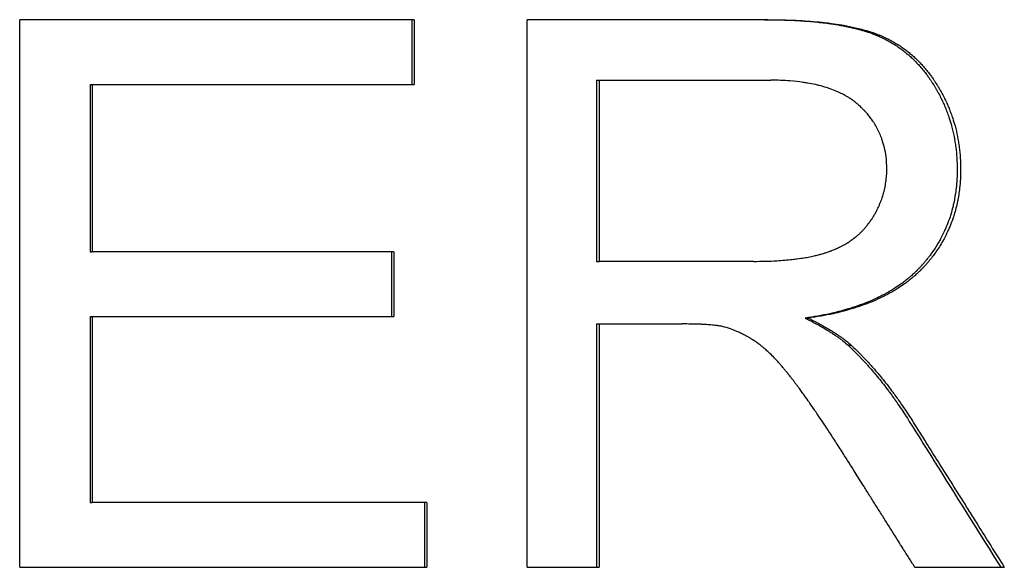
# Paper-space layout 'Layout1' of a CAD drawing. Extents: x -10 to 10, y -0.3 to 14.9.
# Tile 11 of 12: x 0.362 to 0.794, y 4.543 to 4.783. Entities that reach past the tile are written whole.
import ezdxf

# ---------------------------------------------------------------- set-up
doc = ezdxf.new("R2010")
doc.units = 0
doc.header["$MEASUREMENT"] = 0
doc.layers.get('0').update_dxf_attribs({"linetype": 'CONTINUOUS'})

psp = doc.layouts.get("Layout1")

# ---------------------------------------------------------------- linework, layer by layer
for p, q in [((0.53472, 4.7832), (0.36162, 4.7832)), ((0.36162, 4.5432), (0.36162, 4.7832)), ((0.53472, 4.7832), (0.53472, 4.75484)), ((0.68982, 4.7832), (0.58418, 4.7832)), ((0.58418, 4.5432), (0.58418, 4.7832)), ((0.61459, 4.75667), (0.61459, 4.67728)), ((0.61459, 4.75667), (0.61579, 4.75667)), ((0.61579, 4.75667), (0.61579, 4.67728)), ((0.61579, 4.75667), (0.69108, 4.75667)), ((0.39259, 4.75484), (0.39336, 4.75484)), ((0.39336, 4.75484), (0.39336, 4.68149)), ((0.39336, 4.75484), (0.53472, 4.75484)), ((0.39259, 4.68149), (0.39336, 4.68149)), ((0.52581, 4.68149), (0.39336, 4.68149)), ((0.52581, 4.68149), (0.52581, 4.65313)), ((0.61459, 4.67728), (0.61579, 4.67728)), ((0.68347, 4.67728), (0.61579, 4.67728)), ((0.39259, 4.65313), (0.39336, 4.65313)), ((0.39336, 4.65313), (0.39336, 4.57155)), ((0.39336, 4.65313), (0.52581, 4.65313)), ((0.70619, 4.6524), (0.70757, 4.6524)), ((0.61459, 4.64984), (0.61579, 4.64984)), ((0.61579, 4.64984), (0.61579, 4.5432)), ((0.61579, 4.64984), (0.65228, 4.64984)), ((0.72499, 4.64051), (0.72641, 4.64051)), ((0.39259, 4.57155), (0.39336, 4.57155)), ((0.54018, 4.57155), (0.39336, 4.57155)), ((0.54018, 4.57155), (0.54018, 4.5432)), ((0.36162, 4.5432), (0.54018, 4.5432)), ((0.58418, 4.5432), (0.61579, 4.5432)), ((0.75429, 4.5432), (0.79352, 4.5432))]:
    psp.add_line(p, q)
for points, knots in [([(0.53368, 4.7832), (0.53368, 4.78123), (0.53368, 4.77926), (0.53368, 4.77729), (0.53368, 4.7765), (0.53368, 4.77571), (0.53368, 4.77493), (0.53368, 4.77453), (0.53368, 4.77414), (0.53368, 4.77374), (0.53368, 4.77296), (0.53368, 4.77217), (0.53368, 4.77138), (0.53368, 4.77099), (0.53368, 4.77059), (0.53368, 4.7702), (0.53368, 4.76941), (0.53368, 4.76863), (0.53368, 4.76784), (0.53368, 4.76744), (0.53368, 4.76705), (0.53368, 4.76666), (0.53368, 4.76587), (0.53368, 4.76508), (0.53368, 4.76429), (0.53368, 4.76114), (0.53368, 4.75799), (0.53368, 4.75484)], [0, 0, 0, 0, 0.01500381, 0.01500381, 0.01500381, 0.02100534, 0.02100534, 0.02100534, 0.0240061, 0.0240061, 0.0240061, 0.03000762, 0.03000762, 0.03000762, 0.03300838, 0.03300838, 0.03300838, 0.03900991, 0.03900991, 0.03900991, 0.04201067, 0.04201067, 0.04201067, 0.0480122, 0.0480122, 0.0480122, 0.07201829, 0.07201829, 0.07201829, 0.07201829]), ([(0.68847, 4.7832), (0.69111, 4.7832), (0.69366, 4.78316), (0.69614, 4.78309), (0.69863, 4.78303), (0.70103, 4.78293), (0.70335, 4.78279), (0.70451, 4.78272), (0.70565, 4.78265), (0.70677, 4.78256), (0.70902, 4.78239), (0.71118, 4.78219), (0.71327, 4.78195), (0.71431, 4.78183), (0.71533, 4.78171), (0.71634, 4.78157), (0.71784, 4.78137), (0.7193, 4.78115), (0.72072, 4.78091), (0.72119, 4.78083), (0.72166, 4.78074), (0.72212, 4.78066), (0.72305, 4.78049), (0.72395, 4.78031), (0.72484, 4.78013), (0.72528, 4.78003), (0.72572, 4.77994), (0.72615, 4.77984), (0.72702, 4.77965), (0.72786, 4.77944), (0.72869, 4.77923), (0.7291, 4.77913), (0.72951, 4.77902), (0.72992, 4.77891), (0.73052, 4.77874), (0.73112, 4.77857), (0.7317, 4.7784), (0.73189, 4.77834), (0.73209, 4.77828), (0.73228, 4.77822), (0.73266, 4.77811), (0.73304, 4.77799), (0.73341, 4.77786), (0.7336, 4.7778), (0.73379, 4.77774), (0.73397, 4.77768), (0.73425, 4.77758), (0.73452, 4.77749), (0.73479, 4.77739), (0.73506, 4.7773), (0.73533, 4.7772), (0.7356, 4.7771), (0.73569, 4.77707), (0.73577, 4.77704), (0.73586, 4.777), (0.73604, 4.77694), (0.73621, 4.77687), (0.73639, 4.7768), (0.73647, 4.77677), (0.73656, 4.77674), (0.73665, 4.7767), (0.73682, 4.77663), (0.73699, 4.77657), (0.73716, 4.7765), (0.73725, 4.77646), (0.73733, 4.77643), (0.73742, 4.77639), (0.73759, 4.77632), (0.73776, 4.77625), (0.73793, 4.77618), (0.73801, 4.77614), (0.7381, 4.77611), (0.73818, 4.77607), (0.73835, 4.776), (0.73852, 4.77593), (0.73869, 4.77585), (0.73877, 4.77581), (0.73885, 4.77578), (0.73894, 4.77574), (0.73919, 4.77563), (0.73944, 4.77551), (0.73969, 4.7754), (0.73985, 4.77532), (0.74002, 4.77524), (0.74018, 4.77516), (0.74068, 4.77493), (0.74116, 4.77468), (0.74165, 4.77443), (0.74197, 4.77426), (0.74229, 4.77409), (0.74261, 4.77392), (0.74325, 4.77357), (0.74387, 4.77321), (0.74449, 4.77284), (0.7448, 4.77265), (0.74511, 4.77246), (0.74541, 4.77227), (0.74602, 4.77188), (0.74663, 4.77148), (0.74722, 4.77107), (0.74752, 4.77086), (0.74781, 4.77065), (0.7481, 4.77044), (0.74869, 4.77002), (0.74926, 4.76958), (0.74983, 4.76913), (0.75011, 4.7689), (0.75039, 4.76868), (0.75067, 4.76844), (0.75123, 4.76798), (0.75178, 4.7675), (0.75232, 4.76701), (0.75259, 4.76677), (0.75286, 4.76652), (0.75312, 4.76627), (0.75366, 4.76577), (0.75418, 4.76525), (0.75469, 4.76473), (0.75495, 4.76446), (0.75521, 4.7642), (0.75546, 4.76392), (0.75596, 4.76338), (0.75646, 4.76283), (0.75695, 4.76226), (0.75719, 4.76198), (0.75744, 4.76169), (0.75768, 4.7614), (0.75815, 4.76083), (0.75863, 4.76023), (0.75909, 4.75963), (0.75932, 4.75933), (0.75955, 4.75902), (0.75977, 4.75871), (0.76011, 4.75825), (0.76045, 4.75778), (0.76078, 4.7573), (0.76089, 4.75714), (0.761, 4.75698), (0.76111, 4.75682), (0.76133, 4.7565), (0.76154, 4.75617), (0.76176, 4.75584), (0.76186, 4.75568), (0.76197, 4.75552), (0.76208, 4.75535), (0.76223, 4.7551), (0.76239, 4.75485), (0.76255, 4.7546), (0.7626, 4.75451), (0.76265, 4.75443), (0.7627, 4.75435), (0.76281, 4.75418), (0.76291, 4.75401), (0.76301, 4.75384), (0.76306, 4.75375), (0.76311, 4.75367), (0.76317, 4.75358), (0.76327, 4.75341), (0.76337, 4.75324), (0.76347, 4.75307), (0.76352, 4.75298), (0.76357, 4.7529), (0.76362, 4.75281), (0.76372, 4.75264), (0.76382, 4.75247), (0.76391, 4.75229), (0.76396, 4.75221), (0.76401, 4.75212), (0.76406, 4.75204), (0.7642, 4.75178), (0.76435, 4.75152), (0.76449, 4.75126), (0.76458, 4.75108), (0.76468, 4.75091), (0.76477, 4.75074), (0.76496, 4.75039), (0.76514, 4.75004), (0.76532, 4.74969), (0.76541, 4.74952), (0.7655, 4.74934), (0.76558, 4.74916), (0.76585, 4.74864), (0.76611, 4.74811), (0.76636, 4.74758), (0.76652, 4.74722), (0.76669, 4.74687), (0.76685, 4.74651), (0.76717, 4.7458), (0.76747, 4.74508), (0.76777, 4.74436), (0.76792, 4.744), (0.76806, 4.74364), (0.7682, 4.74327), (0.76848, 4.74255), (0.76875, 4.74182), (0.76901, 4.74108), (0.76914, 4.74071), (0.76926, 4.74035), (0.76938, 4.73998), (0.76975, 4.73887), (0.77008, 4.73775), (0.77039, 4.73662), (0.7706, 4.73587), (0.77079, 4.73511), (0.77097, 4.73435), (0.77133, 4.73282), (0.77163, 4.73128), (0.77189, 4.72973), (0.77202, 4.72895), (0.77213, 4.72816), (0.77223, 4.72737), (0.77244, 4.7258), (0.77259, 4.72421), (0.7727, 4.72259), (0.7728, 4.72098), (0.77285, 4.71935), (0.77285, 4.71771)], [0, 0, 0, 0, 0.125, 0.125, 0.125, 0.25, 0.25, 0.25, 0.3125, 0.3125, 0.3125, 0.4375, 0.4375, 0.4375, 0.5, 0.5, 0.5, 0.59375, 0.59375, 0.59375, 0.625, 0.625, 0.625, 0.6875, 0.6875, 0.6875, 0.71875, 0.71875, 0.71875, 0.78125, 0.78125, 0.78125, 0.8125, 0.8125, 0.8125, 0.859375, 0.859375, 0.859375, 0.875, 0.875, 0.875, 0.90625, 0.90625, 0.90625, 0.921875, 0.921875, 0.921875, 0.945312, 0.945312, 0.945312, 0.96875, 0.96875, 0.96875, 0.976562, 0.976562, 0.976562, 0.992188, 0.992188, 0.992188, 1, 1, 1, 1.015625, 1.015625, 1.015625, 1.023438, 1.023438, 1.023438, 1.039062, 1.039062, 1.039062, 1.046875, 1.046875, 1.046875, 1.0625, 1.0625, 1.0625, 1.070312, 1.070312, 1.070312, 1.09375, 1.09375, 1.09375, 1.109375, 1.109375, 1.109375, 1.15625, 1.15625, 1.15625, 1.1875, 1.1875, 1.1875, 1.25, 1.25, 1.25, 1.28125, 1.28125, 1.28125, 1.34375, 1.34375, 1.34375, 1.375, 1.375, 1.375, 1.4375, 1.4375, 1.4375, 1.46875, 1.46875, 1.46875, 1.53125, 1.53125, 1.53125, 1.5625, 1.5625, 1.5625, 1.625, 1.625, 1.625, 1.65625, 1.65625, 1.65625, 1.71875, 1.71875, 1.71875, 1.75, 1.75, 1.75, 1.8125, 1.8125, 1.8125, 1.84375, 1.84375, 1.84375, 1.890625, 1.890625, 1.890625, 1.90625, 1.90625, 1.90625, 1.9375, 1.9375, 1.9375, 1.953125, 1.953125, 1.953125, 1.976562, 1.976562, 1.976562, 1.984375, 1.984375, 1.984375, 2, 2, 2, 2.007812, 2.007812, 2.007812, 2.023438, 2.023438, 2.023438, 2.03125, 2.03125, 2.03125, 2.046875, 2.046875, 2.046875, 2.054688, 2.054688, 2.054688, 2.078125, 2.078125, 2.078125, 2.09375, 2.09375, 2.09375, 2.125, 2.125, 2.125, 2.140625, 2.140625, 2.140625, 2.1875, 2.1875, 2.1875, 2.21875, 2.21875, 2.21875, 2.28125, 2.28125, 2.28125, 2.3125, 2.3125, 2.3125, 2.375, 2.375, 2.375, 2.40625, 2.40625, 2.40625, 2.5, 2.5, 2.5, 2.5625, 2.5625, 2.5625, 2.6875, 2.6875, 2.6875, 2.75, 2.75, 2.75, 2.875, 2.875, 2.875, 3, 3, 3, 3]), ([(0.68982, 4.7832), (0.69246, 4.7832), (0.69502, 4.78316), (0.69751, 4.78309), (0.69999, 4.78303), (0.7024, 4.78293), (0.70473, 4.78279), (0.70822, 4.78259), (0.71153, 4.78231), (0.71466, 4.78195), (0.71571, 4.78183), (0.71674, 4.78171), (0.71774, 4.78157), (0.71925, 4.78137), (0.72071, 4.78115), (0.72213, 4.78091), (0.72261, 4.78083), (0.72307, 4.78074), (0.72354, 4.78066), (0.72446, 4.78049), (0.72537, 4.78031), (0.72626, 4.78013), (0.7267, 4.78003), (0.72714, 4.77994), (0.72757, 4.77984), (0.72844, 4.77965), (0.72929, 4.77944), (0.73012, 4.77923), (0.73115, 4.77897), (0.73216, 4.77869), (0.73313, 4.7784), (0.73371, 4.77823), (0.73429, 4.77805), (0.73485, 4.77786), (0.73504, 4.7778), (0.73522, 4.77774), (0.73541, 4.77768), (0.73596, 4.77749), (0.73651, 4.7773), (0.73704, 4.7771), (0.73713, 4.77707), (0.73722, 4.77704), (0.7373, 4.777), (0.73774, 4.77684), (0.73818, 4.77667), (0.7386, 4.7765), (0.73869, 4.77646), (0.73878, 4.77643), (0.73886, 4.77639), (0.73912, 4.77629), (0.73937, 4.77618), (0.73963, 4.77607), (0.7398, 4.776), (0.73996, 4.77593), (0.74013, 4.77585), (0.74022, 4.77581), (0.7403, 4.77578), (0.74038, 4.77574), (0.74064, 4.77563), (0.74089, 4.77551), (0.74113, 4.7754), (0.7413, 4.77532), (0.74147, 4.77524), (0.74163, 4.77516), (0.74213, 4.77493), (0.74262, 4.77468), (0.7431, 4.77443), (0.74342, 4.77426), (0.74374, 4.77409), (0.74406, 4.77392), (0.7447, 4.77357), (0.74533, 4.77321), (0.74595, 4.77284), (0.74626, 4.77265), (0.74657, 4.77246), (0.74687, 4.77227), (0.74749, 4.77188), (0.74809, 4.77148), (0.74868, 4.77107), (0.74898, 4.77086), (0.74927, 4.77065), (0.74957, 4.77044), (0.75015, 4.77002), (0.75073, 4.76958), (0.7513, 4.76913), (0.75158, 4.7689), (0.75186, 4.76868), (0.75214, 4.76844), (0.7527, 4.76798), (0.75325, 4.7675), (0.75379, 4.76701), (0.75406, 4.76677), (0.75433, 4.76652), (0.7546, 4.76627), (0.75513, 4.76577), (0.75566, 4.76525), (0.75617, 4.76473), (0.75643, 4.76446), (0.75668, 4.7642), (0.75694, 4.76392), (0.75744, 4.76338), (0.75794, 4.76283), (0.75843, 4.76226), (0.75868, 4.76198), (0.75892, 4.76169), (0.75916, 4.7614), (0.75964, 4.76083), (0.76011, 4.76023), (0.76057, 4.75963), (0.76081, 4.75933), (0.76103, 4.75902), (0.76126, 4.75871), (0.7616, 4.75825), (0.76194, 4.75778), (0.76227, 4.7573), (0.76238, 4.75714), (0.76249, 4.75698), (0.7626, 4.75682), (0.76282, 4.7565), (0.76303, 4.75617), (0.76325, 4.75584), (0.76335, 4.75568), (0.76346, 4.75552), (0.76357, 4.75535), (0.76373, 4.7551), (0.76388, 4.75485), (0.76404, 4.7546), (0.76409, 4.75451), (0.76414, 4.75443), (0.7642, 4.75435), (0.7643, 4.75418), (0.7644, 4.75401), (0.76451, 4.75384), (0.76456, 4.75375), (0.76461, 4.75367), (0.76466, 4.75358), (0.76476, 4.75341), (0.76486, 4.75324), (0.76496, 4.75307), (0.76501, 4.75298), (0.76506, 4.7529), (0.76511, 4.75281), (0.76521, 4.75264), (0.76531, 4.75247), (0.76541, 4.75229), (0.76546, 4.75221), (0.76551, 4.75212), (0.76555, 4.75204), (0.7657, 4.75178), (0.76584, 4.75152), (0.76599, 4.75126), (0.76608, 4.75108), (0.76617, 4.75091), (0.76627, 4.75074), (0.76645, 4.75039), (0.76664, 4.75004), (0.76682, 4.74969), (0.76691, 4.74952), (0.767, 4.74934), (0.76708, 4.74916), (0.76735, 4.74864), (0.76761, 4.74811), (0.76786, 4.74758), (0.76802, 4.74722), (0.76819, 4.74687), (0.76835, 4.74651), (0.76867, 4.7458), (0.76898, 4.74508), (0.76927, 4.74436), (0.76942, 4.744), (0.76956, 4.74364), (0.7697, 4.74327), (0.76999, 4.74255), (0.77026, 4.74182), (0.77051, 4.74108), (0.77064, 4.74071), (0.77077, 4.74035), (0.77089, 4.73998), (0.77125, 4.73887), (0.77159, 4.73775), (0.7719, 4.73662), (0.7721, 4.73587), (0.7723, 4.73511), (0.77248, 4.73435), (0.77284, 4.73282), (0.77314, 4.73128), (0.7734, 4.72973), (0.77353, 4.72895), (0.77364, 4.72816), (0.77375, 4.72737), (0.77395, 4.7258), (0.77411, 4.72421), (0.77421, 4.72259), (0.77431, 4.72098), (0.77436, 4.71935), (0.77436, 4.71771)], [0, 0, 0, 0, 0.125, 0.125, 0.125, 0.25, 0.25, 0.25, 0.4375, 0.4375, 0.4375, 0.5, 0.5, 0.5, 0.59375, 0.59375, 0.59375, 0.625, 0.625, 0.625, 0.6875, 0.6875, 0.6875, 0.71875, 0.71875, 0.71875, 0.78125, 0.78125, 0.78125, 0.859375, 0.859375, 0.859375, 0.90625, 0.90625, 0.90625, 0.921875, 0.921875, 0.921875, 0.96875, 0.96875, 0.96875, 0.976562, 0.976562, 0.976562, 1.015625, 1.015625, 1.015625, 1.023438, 1.023438, 1.023438, 1.046875, 1.046875, 1.046875, 1.0625, 1.0625, 1.0625, 1.070312, 1.070312, 1.070312, 1.09375, 1.09375, 1.09375, 1.109375, 1.109375, 1.109375, 1.15625, 1.15625, 1.15625, 1.1875, 1.1875, 1.1875, 1.25, 1.25, 1.25, 1.28125, 1.28125, 1.28125, 1.34375, 1.34375, 1.34375, 1.375, 1.375, 1.375, 1.4375, 1.4375, 1.4375, 1.46875, 1.46875, 1.46875, 1.53125, 1.53125, 1.53125, 1.5625, 1.5625, 1.5625, 1.625, 1.625, 1.625, 1.65625, 1.65625, 1.65625, 1.71875, 1.71875, 1.71875, 1.75, 1.75, 1.75, 1.8125, 1.8125, 1.8125, 1.84375, 1.84375, 1.84375, 1.890625, 1.890625, 1.890625, 1.90625, 1.90625, 1.90625, 1.9375, 1.9375, 1.9375, 1.953125, 1.953125, 1.953125, 1.976562, 1.976562, 1.976562, 1.984375, 1.984375, 1.984375, 2, 2, 2, 2.007812, 2.007812, 2.007812, 2.023438, 2.023438, 2.023438, 2.03125, 2.03125, 2.03125, 2.046875, 2.046875, 2.046875, 2.054688, 2.054688, 2.054688, 2.078125, 2.078125, 2.078125, 2.09375, 2.09375, 2.09375, 2.125, 2.125, 2.125, 2.140625, 2.140625, 2.140625, 2.1875, 2.1875, 2.1875, 2.21875, 2.21875, 2.21875, 2.28125, 2.28125, 2.28125, 2.3125, 2.3125, 2.3125, 2.375, 2.375, 2.375, 2.40625, 2.40625, 2.40625, 2.5, 2.5, 2.5, 2.5625, 2.5625, 2.5625, 2.6875, 2.6875, 2.6875, 2.75, 2.75, 2.75, 2.875, 2.875, 2.875, 3, 3, 3, 3]), ([(0.74198, 4.71771), (0.74198, 4.7196), (0.74187, 4.72143), (0.74164, 4.72321), (0.74147, 4.72455), (0.74124, 4.72585), (0.74094, 4.72712), (0.74064, 4.72839), (0.74028, 4.72963), (0.73986, 4.73084), (0.73972, 4.73124), (0.73957, 4.73164), (0.73941, 4.73203), (0.7391, 4.73283), (0.73876, 4.7336), (0.7384, 4.73437), (0.73821, 4.73475), (0.73802, 4.73513), (0.73782, 4.7355), (0.73743, 4.73625), (0.737, 4.73699), (0.73655, 4.73771), (0.73632, 4.73807), (0.73609, 4.73843), (0.73585, 4.73878), (0.73549, 4.73931), (0.73511, 4.73983), (0.73472, 4.74035), (0.73433, 4.74086), (0.73392, 4.74137), (0.73349, 4.74187), (0.73314, 4.74229), (0.73278, 4.7427), (0.7324, 4.7431), (0.73233, 4.74318), (0.73225, 4.74326), (0.73217, 4.74334), (0.73183, 4.74371), (0.73148, 4.74406), (0.73112, 4.74442), (0.731, 4.74454), (0.73088, 4.74465), (0.73076, 4.74477), (0.73051, 4.745), (0.73027, 4.74524), (0.73001, 4.74547), (0.72989, 4.74558), (0.72976, 4.7457), (0.72963, 4.74581), (0.7295, 4.74592), (0.72938, 4.74604), (0.72925, 4.74615), (0.72911, 4.74626), (0.72898, 4.74637), (0.72885, 4.74648), (0.72872, 4.74659), (0.72858, 4.7467), (0.72845, 4.74681), (0.7284, 4.74685), (0.72836, 4.74688), (0.72831, 4.74692), (0.72818, 4.74703), (0.72804, 4.74713), (0.7279, 4.74724), (0.72781, 4.74731), (0.72772, 4.74738), (0.72762, 4.74745), (0.72744, 4.74759), (0.72725, 4.74773), (0.72706, 4.74786), (0.72696, 4.74793), (0.72687, 4.748), (0.72677, 4.74807), (0.72648, 4.74827), (0.72619, 4.74847), (0.72589, 4.74866), (0.72569, 4.74879), (0.72549, 4.74892), (0.72529, 4.74905), (0.72489, 4.7493), (0.72447, 4.74955), (0.72405, 4.74979), (0.72384, 4.74991), (0.72363, 4.75003), (0.72341, 4.75015), (0.72277, 4.7505), (0.7221, 4.75084), (0.72142, 4.75116), (0.72097, 4.75138), (0.7205, 4.75159), (0.72003, 4.75179), (0.71909, 4.7522), (0.71811, 4.75258), (0.71711, 4.75294), (0.7166, 4.75311), (0.71609, 4.75329), (0.71557, 4.75345), (0.71453, 4.75378), (0.71345, 4.75409), (0.71235, 4.75437), (0.71179, 4.75451), (0.71123, 4.75464), (0.71066, 4.75477), (0.70952, 4.75502), (0.70835, 4.75525), (0.70714, 4.75545), (0.70654, 4.75555), (0.70593, 4.75565), (0.70531, 4.75574), (0.70345, 4.756), (0.70152, 4.75621), (0.69951, 4.75637), (0.69683, 4.75657), (0.69402, 4.75667), (0.69108, 4.75667)], [0, 0, 0, 0, 0.166667, 0.166667, 0.166667, 0.291667, 0.291667, 0.291667, 0.416667, 0.416667, 0.416667, 0.458333, 0.458333, 0.458333, 0.541667, 0.541667, 0.541667, 0.583333, 0.583333, 0.583333, 0.666667, 0.666667, 0.666667, 0.708333, 0.708333, 0.708333, 0.770833, 0.770833, 0.770833, 0.833333, 0.833333, 0.833333, 0.885417, 0.885417, 0.885417, 0.895833, 0.895833, 0.895833, 0.942708, 0.942708, 0.942708, 0.958333, 0.958333, 0.958333, 0.989583, 0.989583, 0.989583, 1.005208, 1.005208, 1.005208, 1.020833, 1.020833, 1.020833, 1.036458, 1.036458, 1.036458, 1.052083, 1.052083, 1.052083, 1.057292, 1.057292, 1.057292, 1.072917, 1.072917, 1.072917, 1.083333, 1.083333, 1.083333, 1.104167, 1.104167, 1.104167, 1.114583, 1.114583, 1.114583, 1.145833, 1.145833, 1.145833, 1.166667, 1.166667, 1.166667, 1.208333, 1.208333, 1.208333, 1.229167, 1.229167, 1.229167, 1.291667, 1.291667, 1.291667, 1.333333, 1.333333, 1.333333, 1.416667, 1.416667, 1.416667, 1.458333, 1.458333, 1.458333, 1.541667, 1.541667, 1.541667, 1.583333, 1.583333, 1.583333, 1.666667, 1.666667, 1.666667, 1.708333, 1.708333, 1.708333, 1.833333, 1.833333, 1.833333, 2, 2, 2, 2]), ([(0.68347, 4.67728), (0.68527, 4.67728), (0.68702, 4.6773), (0.68872, 4.67735), (0.69042, 4.6774), (0.69207, 4.67747), (0.69367, 4.67756), (0.69607, 4.6777), (0.69836, 4.67789), (0.70054, 4.67814), (0.70127, 4.67822), (0.70198, 4.67831), (0.70268, 4.6784), (0.70374, 4.67854), (0.70476, 4.67869), (0.70576, 4.67886), (0.70609, 4.67892), (0.70642, 4.67897), (0.70675, 4.67903), (0.70773, 4.67921), (0.70868, 4.6794), (0.7096, 4.6796), (0.71022, 4.67973), (0.71082, 4.67987), (0.71141, 4.68002), (0.71171, 4.68009), (0.712, 4.68016), (0.71229, 4.68024), (0.71273, 4.68035), (0.71315, 4.68047), (0.71358, 4.68059), (0.714, 4.68071), (0.71441, 4.68084), (0.71482, 4.68096), (0.71495, 4.681), (0.71509, 4.68105), (0.71522, 4.68109), (0.71562, 4.68122), (0.71602, 4.68135), (0.71641, 4.68149), (0.7166, 4.68156), (0.71679, 4.68162), (0.71698, 4.68169), (0.71718, 4.68176), (0.71736, 4.68183), (0.71755, 4.6819), (0.71762, 4.68193), (0.71768, 4.68195), (0.71774, 4.68198), (0.71805, 4.6821), (0.71836, 4.68222), (0.71867, 4.68234), (0.71891, 4.68245), (0.71916, 4.68255), (0.7194, 4.68265), (0.71952, 4.6827), (0.71964, 4.68276), (0.71976, 4.68281), (0.72012, 4.68297), (0.72047, 4.68313), (0.72083, 4.6833), (0.72106, 4.68341), (0.72129, 4.68352), (0.72152, 4.68364), (0.72198, 4.68387), (0.72243, 4.6841), (0.72288, 4.68435), (0.7231, 4.68447), (0.72332, 4.68459), (0.72354, 4.68472), (0.7242, 4.68509), (0.72484, 4.68549), (0.72546, 4.6859), (0.72588, 4.68617), (0.72628, 4.68645), (0.72668, 4.68673), (0.72728, 4.68717), (0.72787, 4.68761), (0.72843, 4.68807), (0.72862, 4.68823), (0.72881, 4.68838), (0.72899, 4.68854), (0.72936, 4.68886), (0.72972, 4.68918), (0.73008, 4.68951), (0.73025, 4.68967), (0.73043, 4.68984), (0.7306, 4.69001), (0.73095, 4.69035), (0.73129, 4.69069), (0.73162, 4.69104), (0.73179, 4.69122), (0.73195, 4.69139), (0.73211, 4.69157), (0.73244, 4.69193), (0.73276, 4.6923), (0.73306, 4.69267), (0.73322, 4.69285), (0.73337, 4.69304), (0.73352, 4.69323), (0.73375, 4.69352), (0.73397, 4.69381), (0.73419, 4.6941), (0.73426, 4.6942), (0.73433, 4.69429), (0.73441, 4.69439), (0.73451, 4.69454), (0.73462, 4.69469), (0.73472, 4.69484), (0.73476, 4.69489), (0.73479, 4.69494), (0.73483, 4.69499), (0.7349, 4.69509), (0.73497, 4.69519), (0.73504, 4.69529), (0.73507, 4.69534), (0.73511, 4.69539), (0.73514, 4.69544), (0.73521, 4.69555), (0.73528, 4.69565), (0.73534, 4.69575), (0.73545, 4.6959), (0.73555, 4.69606), (0.73564, 4.69621), (0.73568, 4.69627), (0.73571, 4.69632), (0.73574, 4.69637), (0.73584, 4.69653), (0.73594, 4.69668), (0.73603, 4.69684), (0.7361, 4.69694), (0.73616, 4.69705), (0.73622, 4.69715), (0.73626, 4.6972), (0.73629, 4.69726), (0.73632, 4.69731), (0.73641, 4.69747), (0.7365, 4.69762), (0.7366, 4.69778), (0.73666, 4.69789), (0.73672, 4.69799), (0.73678, 4.6981), (0.7369, 4.69831), (0.73701, 4.69852), (0.73713, 4.69873), (0.73719, 4.69884), (0.73724, 4.69894), (0.7373, 4.69905), (0.73747, 4.69937), (0.73764, 4.69969), (0.7378, 4.70001), (0.7379, 4.70022), (0.73801, 4.70044), (0.73811, 4.70065), (0.73832, 4.70108), (0.73852, 4.70151), (0.73871, 4.70195), (0.7388, 4.70216), (0.73889, 4.70238), (0.73899, 4.7026), (0.73917, 4.70303), (0.73934, 4.70347), (0.73951, 4.70391), (0.73959, 4.70413), (0.73967, 4.70435), (0.73975, 4.70457), (0.73998, 4.70523), (0.7402, 4.7059), (0.7404, 4.70657), (0.74053, 4.70702), (0.74065, 4.70747), (0.74077, 4.70792), (0.741, 4.70883), (0.7412, 4.70974), (0.74136, 4.71066), (0.74144, 4.71112), (0.74152, 4.71158), (0.74158, 4.71204), (0.74172, 4.71297), (0.74181, 4.71391), (0.74188, 4.71485), (0.74195, 4.7158), (0.74198, 4.71675), (0.74198, 4.71771)], [0, 0, 0, 0, 0.125, 0.125, 0.125, 0.25, 0.25, 0.25, 0.4375, 0.4375, 0.4375, 0.5, 0.5, 0.5, 0.59375, 0.59375, 0.59375, 0.625, 0.625, 0.625, 0.71875, 0.71875, 0.71875, 0.78125, 0.78125, 0.78125, 0.8125, 0.8125, 0.8125, 0.859375, 0.859375, 0.859375, 0.90625, 0.90625, 0.90625, 0.921875, 0.921875, 0.921875, 0.96875, 0.96875, 0.96875, 0.992188, 0.992188, 0.992188, 1.015625, 1.015625, 1.015625, 1.023438, 1.023438, 1.023438, 1.0625, 1.0625, 1.0625, 1.09375, 1.09375, 1.09375, 1.109375, 1.109375, 1.109375, 1.15625, 1.15625, 1.15625, 1.1875, 1.1875, 1.1875, 1.25, 1.25, 1.25, 1.28125, 1.28125, 1.28125, 1.375, 1.375, 1.375, 1.4375, 1.4375, 1.4375, 1.53125, 1.53125, 1.53125, 1.5625, 1.5625, 1.5625, 1.625, 1.625, 1.625, 1.65625, 1.65625, 1.65625, 1.71875, 1.71875, 1.71875, 1.75, 1.75, 1.75, 1.8125, 1.8125, 1.8125, 1.84375, 1.84375, 1.84375, 1.890625, 1.890625, 1.890625, 1.90625, 1.90625, 1.90625, 1.929688, 1.929688, 1.929688, 1.9375, 1.9375, 1.9375, 1.953125, 1.953125, 1.953125, 1.960938, 1.960938, 1.960938, 1.976562, 1.976562, 1.976562, 2, 2, 2, 2.007812, 2.007812, 2.007812, 2.03125, 2.03125, 2.03125, 2.046875, 2.046875, 2.046875, 2.054688, 2.054688, 2.054688, 2.078125, 2.078125, 2.078125, 2.09375, 2.09375, 2.09375, 2.125, 2.125, 2.125, 2.140625, 2.140625, 2.140625, 2.1875, 2.1875, 2.1875, 2.21875, 2.21875, 2.21875, 2.28125, 2.28125, 2.28125, 2.3125, 2.3125, 2.3125, 2.375, 2.375, 2.375, 2.40625, 2.40625, 2.40625, 2.5, 2.5, 2.5, 2.5625, 2.5625, 2.5625, 2.6875, 2.6875, 2.6875, 2.75, 2.75, 2.75, 2.875, 2.875, 2.875, 3, 3, 3, 3]), ([(0.77285, 4.71771), (0.77285, 4.71486), (0.7727, 4.71209), (0.7724, 4.7094), (0.77217, 4.70738), (0.77186, 4.7054), (0.77146, 4.70346), (0.77133, 4.70282), (0.77119, 4.70218), (0.77103, 4.70154), (0.77073, 4.70027), (0.77039, 4.69901), (0.77001, 4.69778), (0.76982, 4.69716), (0.76963, 4.69655), (0.76942, 4.69594), (0.769, 4.69473), (0.76855, 4.69353), (0.76806, 4.69235), (0.76781, 4.69176), (0.76756, 4.69118), (0.76729, 4.6906), (0.76676, 4.68944), (0.76619, 4.6883), (0.76559, 4.68718), (0.76529, 4.68662), (0.76498, 4.68606), (0.76465, 4.68551), (0.76417, 4.68469), (0.76367, 4.68387), (0.76314, 4.68306), (0.76297, 4.68279), (0.76279, 4.68253), (0.76261, 4.68226), (0.76225, 4.68173), (0.76188, 4.6812), (0.76151, 4.68068), (0.76132, 4.68042), (0.76113, 4.68016), (0.76093, 4.6799), (0.76064, 4.67951), (0.76034, 4.67912), (0.76004, 4.67874), (0.75994, 4.67861), (0.75984, 4.67848), (0.75974, 4.67836), (0.75954, 4.6781), (0.75933, 4.67785), (0.75912, 4.6776), (0.75902, 4.67747), (0.75891, 4.67735), (0.75881, 4.67722), (0.75865, 4.67703), (0.75849, 4.67684), (0.75833, 4.67666), (0.75817, 4.67647), (0.75801, 4.67628), (0.75785, 4.6761), (0.75779, 4.67604), (0.75774, 4.67598), (0.75768, 4.67591), (0.75757, 4.67579), (0.75746, 4.67567), (0.75735, 4.67554), (0.7573, 4.67548), (0.75724, 4.67542), (0.75719, 4.67536), (0.75708, 4.67524), (0.75696, 4.67512), (0.75685, 4.67499), (0.7568, 4.67493), (0.75674, 4.67487), (0.75668, 4.67481), (0.75657, 4.67469), (0.75646, 4.67457), (0.75634, 4.67445), (0.75629, 4.67439), (0.75623, 4.67433), (0.75617, 4.67427), (0.75606, 4.67415), (0.75594, 4.67403), (0.75582, 4.67391), (0.75577, 4.67385), (0.75571, 4.67379), (0.75565, 4.67373), (0.75553, 4.67361), (0.75542, 4.67349), (0.7553, 4.67337), (0.75524, 4.67331), (0.75518, 4.67325), (0.75512, 4.6732), (0.755, 4.67308), (0.75488, 4.67296), (0.75476, 4.67284), (0.7547, 4.67279), (0.75464, 4.67273), (0.75458, 4.67267), (0.7544, 4.67249), (0.75422, 4.67232), (0.75404, 4.67215), (0.75391, 4.67203), (0.75379, 4.67192), (0.75367, 4.67181), (0.75342, 4.67158), (0.75317, 4.67135), (0.75292, 4.67113), (0.75279, 4.67102), (0.75266, 4.6709), (0.75254, 4.67079), (0.75215, 4.67046), (0.75177, 4.67013), (0.75137, 4.6698), (0.75111, 4.66959), (0.75084, 4.66937), (0.75058, 4.66916), (0.75004, 4.66873), (0.7495, 4.66831), (0.74894, 4.6679), (0.74866, 4.6677), (0.74838, 4.66749), (0.7481, 4.66729), (0.74725, 4.66668), (0.74638, 4.66609), (0.74548, 4.66552), (0.74489, 4.66514), (0.74428, 4.66476), (0.74366, 4.6644), (0.74243, 4.66366), (0.74115, 4.66295), (0.73984, 4.66228), (0.73918, 4.66194), (0.73851, 4.66161), (0.73783, 4.66129), (0.73647, 4.66064), (0.73508, 4.66002), (0.73364, 4.65943), (0.73292, 4.65914), (0.73219, 4.65885), (0.73145, 4.65857), (0.72997, 4.65802), (0.72845, 4.65749), (0.72689, 4.65699), (0.72611, 4.65674), (0.72532, 4.65649), (0.72452, 4.65626), (0.72211, 4.65555), (0.71962, 4.65491), (0.71703, 4.65434), (0.71358, 4.65358), (0.70997, 4.65293), (0.70619, 4.6524)], [0, 0, 0, 0, 0.166667, 0.166667, 0.166667, 0.291667, 0.291667, 0.291667, 0.333333, 0.333333, 0.333333, 0.416667, 0.416667, 0.416667, 0.458333, 0.458333, 0.458333, 0.541667, 0.541667, 0.541667, 0.583333, 0.583333, 0.583333, 0.666667, 0.666667, 0.666667, 0.708333, 0.708333, 0.708333, 0.770833, 0.770833, 0.770833, 0.791667, 0.791667, 0.791667, 0.833333, 0.833333, 0.833333, 0.854167, 0.854167, 0.854167, 0.885417, 0.885417, 0.885417, 0.895833, 0.895833, 0.895833, 0.916667, 0.916667, 0.916667, 0.927083, 0.927083, 0.927083, 0.942708, 0.942708, 0.942708, 0.958333, 0.958333, 0.958333, 0.963542, 0.963542, 0.963542, 0.973958, 0.973958, 0.973958, 0.979167, 0.979167, 0.979167, 0.989583, 0.989583, 0.989583, 0.994792, 0.994792, 0.994792, 1.005208, 1.005208, 1.005208, 1.010417, 1.010417, 1.010417, 1.020833, 1.020833, 1.020833, 1.026042, 1.026042, 1.026042, 1.036458, 1.036458, 1.036458, 1.041667, 1.041667, 1.041667, 1.052083, 1.052083, 1.052083, 1.057292, 1.057292, 1.057292, 1.072917, 1.072917, 1.072917, 1.083333, 1.083333, 1.083333, 1.104167, 1.104167, 1.104167, 1.114583, 1.114583, 1.114583, 1.145833, 1.145833, 1.145833, 1.166667, 1.166667, 1.166667, 1.208333, 1.208333, 1.208333, 1.229167, 1.229167, 1.229167, 1.291667, 1.291667, 1.291667, 1.333333, 1.333333, 1.333333, 1.416667, 1.416667, 1.416667, 1.458333, 1.458333, 1.458333, 1.541667, 1.541667, 1.541667, 1.583333, 1.583333, 1.583333, 1.666667, 1.666667, 1.666667, 1.708333, 1.708333, 1.708333, 1.833333, 1.833333, 1.833333, 2, 2, 2, 2]), ([(0.77436, 4.71771), (0.77436, 4.71486), (0.77421, 4.71209), (0.77391, 4.7094), (0.77368, 4.70738), (0.77337, 4.7054), (0.77297, 4.70346), (0.77257, 4.70153), (0.77209, 4.69963), (0.77152, 4.69778), (0.77133, 4.69716), (0.77113, 4.69655), (0.77092, 4.69594), (0.77051, 4.69473), (0.77005, 4.69353), (0.76956, 4.69235), (0.76931, 4.69176), (0.76906, 4.69118), (0.76879, 4.6906), (0.76826, 4.68944), (0.76769, 4.6883), (0.76709, 4.68718), (0.76679, 4.68662), (0.76647, 4.68606), (0.76615, 4.68551), (0.76567, 4.68469), (0.76516, 4.68387), (0.76464, 4.68306), (0.76411, 4.68226), (0.76356, 4.68146), (0.763, 4.68068), (0.76252, 4.68002), (0.76203, 4.67938), (0.76153, 4.67874), (0.76143, 4.67861), (0.76133, 4.67848), (0.76123, 4.67836), (0.76092, 4.67798), (0.76061, 4.6776), (0.76029, 4.67722), (0.76014, 4.67703), (0.75998, 4.67684), (0.75982, 4.67666), (0.75949, 4.67628), (0.75917, 4.67591), (0.75884, 4.67554), (0.75878, 4.67548), (0.75872, 4.67542), (0.75867, 4.67536), (0.75839, 4.67505), (0.75811, 4.67475), (0.75782, 4.67445), (0.75777, 4.67439), (0.75771, 4.67433), (0.75765, 4.67427), (0.75748, 4.67409), (0.7573, 4.67391), (0.75713, 4.67373), (0.75701, 4.67361), (0.75689, 4.67349), (0.75678, 4.67337), (0.75672, 4.67331), (0.75666, 4.67325), (0.7566, 4.6732), (0.75648, 4.67308), (0.75636, 4.67296), (0.75624, 4.67284), (0.75618, 4.67279), (0.75612, 4.67273), (0.75606, 4.67267), (0.75588, 4.67249), (0.7557, 4.67232), (0.75551, 4.67215), (0.75539, 4.67203), (0.75527, 4.67192), (0.75514, 4.67181), (0.75489, 4.67158), (0.75464, 4.67135), (0.75439, 4.67113), (0.75427, 4.67102), (0.75414, 4.6709), (0.75401, 4.67079), (0.75363, 4.67046), (0.75324, 4.67013), (0.75284, 4.6698), (0.75258, 4.66959), (0.75231, 4.66937), (0.75205, 4.66916), (0.75151, 4.66873), (0.75096, 4.66831), (0.75041, 4.6679), (0.75013, 4.6677), (0.74985, 4.66749), (0.74956, 4.66729), (0.74871, 4.66668), (0.74784, 4.66609), (0.74694, 4.66552), (0.74634, 4.66514), (0.74574, 4.66476), (0.74512, 4.6644), (0.74388, 4.66366), (0.7426, 4.66295), (0.74128, 4.66228), (0.74062, 4.66194), (0.73996, 4.66161), (0.73928, 4.66129), (0.73792, 4.66064), (0.73652, 4.66002), (0.73507, 4.65943), (0.73435, 4.65914), (0.73362, 4.65885), (0.73288, 4.65857), (0.7314, 4.65802), (0.72988, 4.65749), (0.72831, 4.65699), (0.72753, 4.65674), (0.72674, 4.65649), (0.72594, 4.65626), (0.72353, 4.65555), (0.72103, 4.65491), (0.71844, 4.65434), (0.71498, 4.65358), (0.71136, 4.65293), (0.70757, 4.6524)], [0, 0, 0, 0, 0.166667, 0.166667, 0.166667, 0.291667, 0.291667, 0.291667, 0.416667, 0.416667, 0.416667, 0.458333, 0.458333, 0.458333, 0.541667, 0.541667, 0.541667, 0.583333, 0.583333, 0.583333, 0.666667, 0.666667, 0.666667, 0.708333, 0.708333, 0.708333, 0.770833, 0.770833, 0.770833, 0.833333, 0.833333, 0.833333, 0.885417, 0.885417, 0.885417, 0.895833, 0.895833, 0.895833, 0.927083, 0.927083, 0.927083, 0.942708, 0.942708, 0.942708, 0.973958, 0.973958, 0.973958, 0.979167, 0.979167, 0.979167, 1.005208, 1.005208, 1.005208, 1.010417, 1.010417, 1.010417, 1.026042, 1.026042, 1.026042, 1.036458, 1.036458, 1.036458, 1.041667, 1.041667, 1.041667, 1.052083, 1.052083, 1.052083, 1.057292, 1.057292, 1.057292, 1.072917, 1.072917, 1.072917, 1.083333, 1.083333, 1.083333, 1.104167, 1.104167, 1.104167, 1.114583, 1.114583, 1.114583, 1.145833, 1.145833, 1.145833, 1.166667, 1.166667, 1.166667, 1.208333, 1.208333, 1.208333, 1.229167, 1.229167, 1.229167, 1.291667, 1.291667, 1.291667, 1.333333, 1.333333, 1.333333, 1.416667, 1.416667, 1.416667, 1.458333, 1.458333, 1.458333, 1.541667, 1.541667, 1.541667, 1.583333, 1.583333, 1.583333, 1.666667, 1.666667, 1.666667, 1.708333, 1.708333, 1.708333, 1.833333, 1.833333, 1.833333, 2, 2, 2, 2]), ([(0.52478, 4.68149), (0.52478, 4.6807), (0.52478, 4.67991), (0.52478, 4.67913), (0.52478, 4.67834), (0.52478, 4.67755), (0.52478, 4.67676), (0.52478, 4.67637), (0.52478, 4.67598), (0.52478, 4.67558), (0.52478, 4.67479), (0.52478, 4.67401), (0.52478, 4.67322), (0.52478, 4.67283), (0.52478, 4.67243), (0.52478, 4.67204), (0.52478, 4.67125), (0.52478, 4.67046), (0.52478, 4.66967), (0.52478, 4.66928), (0.52478, 4.66889), (0.52478, 4.66849), (0.52478, 4.66771), (0.52478, 4.66692), (0.52478, 4.66613), (0.52478, 4.66574), (0.52478, 4.66534), (0.52478, 4.66495), (0.52478, 4.66416), (0.52478, 4.66337), (0.52478, 4.66259), (0.52478, 4.66219), (0.52478, 4.6618), (0.52478, 4.6614), (0.52478, 4.65865), (0.52478, 4.65589), (0.52478, 4.65313)], [0, 0, 0, 0, 0.00600152, 0.00600152, 0.00600152, 0.01200305, 0.01200305, 0.01200305, 0.01500381, 0.01500381, 0.01500381, 0.02100534, 0.02100534, 0.02100534, 0.0240061, 0.0240061, 0.0240061, 0.03000762, 0.03000762, 0.03000762, 0.03300838, 0.03300838, 0.03300838, 0.03900991, 0.03900991, 0.03900991, 0.04201067, 0.04201067, 0.04201067, 0.0480122, 0.0480122, 0.0480122, 0.05101296, 0.05101296, 0.05101296, 0.07201829, 0.07201829, 0.07201829, 0.07201829]), ([(0.70619, 4.6524), (0.70687, 4.65207), (0.70754, 4.65173), (0.7082, 4.6514), (0.70886, 4.65106), (0.7095, 4.65073), (0.71013, 4.6504), (0.71044, 4.65023), (0.71076, 4.65006), (0.71106, 4.6499), (0.71168, 4.64956), (0.71228, 4.64923), (0.71287, 4.6489), (0.71317, 4.64873), (0.71346, 4.64857), (0.71374, 4.6484), (0.71432, 4.64807), (0.71488, 4.64774), (0.71543, 4.6474), (0.71571, 4.64724), (0.71598, 4.64707), (0.71625, 4.64691), (0.71678, 4.64658), (0.7173, 4.64625), (0.71781, 4.64592), (0.71807, 4.64575), (0.71832, 4.64559), (0.71857, 4.64542), (0.71906, 4.64509), (0.71954, 4.64476), (0.72001, 4.64444), (0.72025, 4.64427), (0.72048, 4.64411), (0.7207, 4.64394), (0.72139, 4.64345), (0.72204, 4.64296), (0.72266, 4.64247), (0.72349, 4.64182), (0.72427, 4.64116), (0.72499, 4.64051)], [0, 0, 0, 0, 0.083333, 0.083333, 0.083333, 0.166667, 0.166667, 0.166667, 0.208333, 0.208333, 0.208333, 0.291667, 0.291667, 0.291667, 0.333333, 0.333333, 0.333333, 0.416667, 0.416667, 0.416667, 0.458333, 0.458333, 0.458333, 0.541667, 0.541667, 0.541667, 0.583333, 0.583333, 0.583333, 0.666667, 0.666667, 0.666667, 0.708333, 0.708333, 0.708333, 0.833333, 0.833333, 0.833333, 1, 1, 1, 1]), ([(0.70757, 4.6524), (0.70894, 4.65173), (0.71026, 4.65106), (0.71152, 4.6504), (0.71183, 4.65023), (0.71215, 4.65006), (0.71246, 4.6499), (0.71307, 4.64956), (0.71368, 4.64923), (0.71427, 4.6489), (0.71456, 4.64873), (0.71485, 4.64857), (0.71514, 4.6484), (0.71572, 4.64807), (0.71628, 4.64774), (0.71683, 4.6474), (0.71711, 4.64724), (0.71738, 4.64707), (0.71765, 4.64691), (0.71818, 4.64658), (0.71871, 4.64625), (0.71922, 4.64592), (0.71947, 4.64575), (0.71972, 4.64559), (0.71997, 4.64542), (0.72047, 4.64509), (0.72095, 4.64476), (0.72142, 4.64444), (0.72166, 4.64427), (0.72189, 4.64411), (0.72212, 4.64394), (0.7228, 4.64345), (0.72345, 4.64296), (0.72408, 4.64247), (0.72491, 4.64182), (0.72569, 4.64116), (0.72641, 4.64051)], [0, 0, 0, 0, 0.166667, 0.166667, 0.166667, 0.208333, 0.208333, 0.208333, 0.291667, 0.291667, 0.291667, 0.333333, 0.333333, 0.333333, 0.416667, 0.416667, 0.416667, 0.458333, 0.458333, 0.458333, 0.541667, 0.541667, 0.541667, 0.583333, 0.583333, 0.583333, 0.666667, 0.666667, 0.666667, 0.708333, 0.708333, 0.708333, 0.833333, 0.833333, 0.833333, 1, 1, 1, 1]), ([(0.66987, 4.64874), (0.66927, 4.64887), (0.6686, 4.64898), (0.66787, 4.64908), (0.66769, 4.64911), (0.6675, 4.64913), (0.66731, 4.64915), (0.66693, 4.6492), (0.66654, 4.64925), (0.66613, 4.64929), (0.66592, 4.64931), (0.66571, 4.64933), (0.6655, 4.64935), (0.66507, 4.6494), (0.66463, 4.64943), (0.66417, 4.64947), (0.66394, 4.64949), (0.66371, 4.6495), (0.66347, 4.64952), (0.663, 4.64955), (0.66251, 4.64958), (0.66201, 4.64961), (0.66176, 4.64963), (0.6615, 4.64964), (0.66124, 4.64965), (0.66072, 4.64968), (0.66018, 4.6497), (0.65963, 4.64972), (0.65936, 4.64973), (0.65908, 4.64974), (0.6588, 4.64975), (0.65795, 4.64978), (0.65706, 4.6498), (0.65614, 4.64981), (0.65492, 4.64983), (0.65363, 4.64984), (0.65228, 4.64984)], [0, 0, 0, 0, 0.166667, 0.166667, 0.166667, 0.208333, 0.208333, 0.208333, 0.291667, 0.291667, 0.291667, 0.333333, 0.333333, 0.333333, 0.416667, 0.416667, 0.416667, 0.458333, 0.458333, 0.458333, 0.541667, 0.541667, 0.541667, 0.583333, 0.583333, 0.583333, 0.666667, 0.666667, 0.666667, 0.708333, 0.708333, 0.708333, 0.833333, 0.833333, 0.833333, 1, 1, 1, 1]), ([(0.72279, 4.59313), (0.72164, 4.59493), (0.72052, 4.59668), (0.71942, 4.59837), (0.71833, 4.60007), (0.71726, 4.60171), (0.71621, 4.60329), (0.71464, 4.60567), (0.71313, 4.60794), (0.71168, 4.61008), (0.7112, 4.61079), (0.71072, 4.61149), (0.71025, 4.61218), (0.70954, 4.61321), (0.70885, 4.61422), (0.70817, 4.61519), (0.70794, 4.61551), (0.70772, 4.61583), (0.70749, 4.61615), (0.70682, 4.6171), (0.70617, 4.61803), (0.70553, 4.61892), (0.7051, 4.61951), (0.70468, 4.6201), (0.70426, 4.62067), (0.70406, 4.62095), (0.70385, 4.62123), (0.70365, 4.62151), (0.70334, 4.62193), (0.70304, 4.62234), (0.70274, 4.62274), (0.70244, 4.62314), (0.70214, 4.62353), (0.70185, 4.62392), (0.70176, 4.62405), (0.70166, 4.62418), (0.70156, 4.6243), (0.70127, 4.62469), (0.70099, 4.62506), (0.70071, 4.62543), (0.70056, 4.62561), (0.70042, 4.62579), (0.70028, 4.62597), (0.70015, 4.62615), (0.70001, 4.62633), (0.69987, 4.62651), (0.69982, 4.62657), (0.69978, 4.62663), (0.69973, 4.62669), (0.6995, 4.62698), (0.69927, 4.62727), (0.69904, 4.62756), (0.69886, 4.62779), (0.69868, 4.62801), (0.6985, 4.62824), (0.69841, 4.62835), (0.69832, 4.62846), (0.69822, 4.62857), (0.69795, 4.62891), (0.69768, 4.62924), (0.69741, 4.62956), (0.69724, 4.62978), (0.69706, 4.62999), (0.69688, 4.6302), (0.69652, 4.63063), (0.69617, 4.63104), (0.69582, 4.63145), (0.69564, 4.63165), (0.69547, 4.63185), (0.69529, 4.63205), (0.69477, 4.63264), (0.69425, 4.63322), (0.69374, 4.63378), (0.6934, 4.63415), (0.69306, 4.63451), (0.69272, 4.63486), (0.69205, 4.63557), (0.69138, 4.63624), (0.69073, 4.63687), (0.6904, 4.63719), (0.69008, 4.6375), (0.68975, 4.6378), (0.68927, 4.63825), (0.68879, 4.63868), (0.68832, 4.63909), (0.68816, 4.63923), (0.688, 4.63936), (0.68784, 4.6395), (0.68753, 4.63976), (0.68722, 4.64002), (0.68691, 4.64026), (0.68676, 4.64039), (0.6866, 4.64051), (0.68645, 4.64063), (0.68622, 4.64081), (0.68599, 4.64098), (0.68576, 4.64115), (0.68569, 4.64121), (0.68561, 4.64126), (0.68554, 4.64132), (0.68542, 4.6414), (0.68531, 4.64148), (0.6852, 4.64156), (0.68516, 4.64159), (0.68512, 4.64161), (0.68509, 4.64164), (0.68501, 4.64169), (0.68494, 4.64175), (0.68486, 4.6418), (0.68483, 4.64182), (0.68479, 4.64185), (0.68475, 4.64188), (0.68468, 4.64193), (0.6846, 4.64198), (0.68453, 4.64203), (0.68442, 4.6421), (0.68431, 4.64218), (0.6842, 4.64225), (0.68416, 4.64228), (0.68412, 4.6423), (0.68409, 4.64232), (0.68397, 4.6424), (0.68386, 4.64247), (0.68375, 4.64254), (0.68368, 4.64259), (0.68361, 4.64263), (0.68353, 4.64268), (0.6835, 4.64271), (0.68346, 4.64273), (0.68342, 4.64275), (0.68331, 4.64282), (0.6832, 4.64289), (0.68309, 4.64296), (0.68302, 4.64301), (0.68294, 4.64305), (0.68287, 4.6431), (0.68272, 4.64319), (0.68257, 4.64328), (0.68243, 4.64337), (0.68235, 4.64342), (0.68228, 4.64346), (0.6822, 4.64351), (0.68198, 4.64364), (0.68176, 4.64377), (0.68154, 4.6439), (0.68139, 4.64399), (0.68124, 4.64407), (0.68109, 4.64416), (0.68065, 4.64441), (0.6802, 4.64465), (0.67976, 4.64489), (0.67946, 4.64505), (0.67916, 4.6452), (0.67887, 4.64535), (0.67827, 4.64565), (0.67768, 4.64594), (0.67708, 4.64621), (0.67678, 4.64634), (0.67648, 4.64647), (0.67618, 4.6466), (0.67529, 4.64699), (0.67439, 4.64734), (0.67349, 4.64765), (0.67229, 4.64808), (0.67108, 4.64844), (0.66987, 4.64874)], [0, 0, 0, 0, 0.125, 0.125, 0.125, 0.25, 0.25, 0.25, 0.4375, 0.4375, 0.4375, 0.5, 0.5, 0.5, 0.59375, 0.59375, 0.59375, 0.625, 0.625, 0.625, 0.71875, 0.71875, 0.71875, 0.78125, 0.78125, 0.78125, 0.8125, 0.8125, 0.8125, 0.859375, 0.859375, 0.859375, 0.90625, 0.90625, 0.90625, 0.921875, 0.921875, 0.921875, 0.96875, 0.96875, 0.96875, 0.992188, 0.992188, 0.992188, 1.015625, 1.015625, 1.015625, 1.023438, 1.023438, 1.023438, 1.0625, 1.0625, 1.0625, 1.09375, 1.09375, 1.09375, 1.109375, 1.109375, 1.109375, 1.15625, 1.15625, 1.15625, 1.1875, 1.1875, 1.1875, 1.25, 1.25, 1.25, 1.28125, 1.28125, 1.28125, 1.375, 1.375, 1.375, 1.4375, 1.4375, 1.4375, 1.5625, 1.5625, 1.5625, 1.625, 1.625, 1.625, 1.71875, 1.71875, 1.71875, 1.75, 1.75, 1.75, 1.8125, 1.8125, 1.8125, 1.84375, 1.84375, 1.84375, 1.890625, 1.890625, 1.890625, 1.90625, 1.90625, 1.90625, 1.929688, 1.929688, 1.929688, 1.9375, 1.9375, 1.9375, 1.953125, 1.953125, 1.953125, 1.960938, 1.960938, 1.960938, 1.976562, 1.976562, 1.976562, 2, 2, 2, 2.007812, 2.007812, 2.007812, 2.03125, 2.03125, 2.03125, 2.046875, 2.046875, 2.046875, 2.054688, 2.054688, 2.054688, 2.078125, 2.078125, 2.078125, 2.09375, 2.09375, 2.09375, 2.125, 2.125, 2.125, 2.140625, 2.140625, 2.140625, 2.1875, 2.1875, 2.1875, 2.21875, 2.21875, 2.21875, 2.3125, 2.3125, 2.3125, 2.375, 2.375, 2.375, 2.5, 2.5, 2.5, 2.5625, 2.5625, 2.5625, 2.75, 2.75, 2.75, 3, 3, 3, 3]), ([(0.72499, 4.64051), (0.72575, 4.6398), (0.72651, 4.63908), (0.72727, 4.63833), (0.72803, 4.63759), (0.72878, 4.63684), (0.72953, 4.63607), (0.7299, 4.63568), (0.73028, 4.63529), (0.73065, 4.6349), (0.7314, 4.63411), (0.73214, 4.63331), (0.73288, 4.6325), (0.73325, 4.63209), (0.73362, 4.63168), (0.73399, 4.63127), (0.73472, 4.63044), (0.73546, 4.62959), (0.73618, 4.62873), (0.73655, 4.6283), (0.73691, 4.62787), (0.73728, 4.62743), (0.738, 4.62656), (0.73872, 4.62567), (0.73944, 4.62476), (0.7398, 4.62431), (0.74016, 4.62385), (0.74052, 4.6234), (0.74124, 4.62248), (0.74195, 4.62154), (0.74266, 4.62059), (0.74301, 4.62012), (0.74337, 4.61964), (0.74372, 4.61916), (0.74478, 4.61772), (0.74583, 4.61624), (0.74687, 4.61473), (0.74826, 4.61271), (0.74964, 4.61063), (0.75101, 4.6085)], [0, 0, 0, 0, 0.083333, 0.083333, 0.083333, 0.166667, 0.166667, 0.166667, 0.208333, 0.208333, 0.208333, 0.291667, 0.291667, 0.291667, 0.333333, 0.333333, 0.333333, 0.416667, 0.416667, 0.416667, 0.458333, 0.458333, 0.458333, 0.541667, 0.541667, 0.541667, 0.583333, 0.583333, 0.583333, 0.666667, 0.666667, 0.666667, 0.708333, 0.708333, 0.708333, 0.833333, 0.833333, 0.833333, 1, 1, 1, 1]), ([(0.72641, 4.64051), (0.72794, 4.63909), (0.72946, 4.63761), (0.73096, 4.63607), (0.73133, 4.63568), (0.73171, 4.63529), (0.73208, 4.6349), (0.73283, 4.63411), (0.73357, 4.63331), (0.73431, 4.6325), (0.73468, 4.63209), (0.73505, 4.63168), (0.73542, 4.63127), (0.73616, 4.63044), (0.73689, 4.62959), (0.73763, 4.62873), (0.73799, 4.6283), (0.73836, 4.62787), (0.73872, 4.62743), (0.73945, 4.62656), (0.74017, 4.62567), (0.74089, 4.62476), (0.74125, 4.62431), (0.74161, 4.62385), (0.74197, 4.6234), (0.74269, 4.62248), (0.7434, 4.62154), (0.74411, 4.62059), (0.74447, 4.62012), (0.74482, 4.61964), (0.74517, 4.61916), (0.74624, 4.61772), (0.74729, 4.61624), (0.74833, 4.61473), (0.74973, 4.61271), (0.75111, 4.61063), (0.75248, 4.6085)], [0, 0, 0, 0, 0.166667, 0.166667, 0.166667, 0.208333, 0.208333, 0.208333, 0.291667, 0.291667, 0.291667, 0.333333, 0.333333, 0.333333, 0.416667, 0.416667, 0.416667, 0.458333, 0.458333, 0.458333, 0.541667, 0.541667, 0.541667, 0.583333, 0.583333, 0.583333, 0.666667, 0.666667, 0.666667, 0.708333, 0.708333, 0.708333, 0.833333, 0.833333, 0.833333, 1, 1, 1, 1]), ([(0.75101, 4.6085), (0.75328, 4.60487), (0.75556, 4.60124), (0.75784, 4.59762), (0.75841, 4.59671), (0.75898, 4.5958), (0.75954, 4.5949), (0.76068, 4.59308), (0.76182, 4.59127), (0.76296, 4.58945), (0.76353, 4.58855), (0.7641, 4.58764), (0.76467, 4.58673), (0.77377, 4.57222), (0.78288, 4.55771), (0.79197, 4.5432)], [0, 0, 0, 0, 0.0327612, 0.0327612, 0.0327612, 0.0409515, 0.0409515, 0.0409515, 0.0573321, 0.0573321, 0.0573321, 0.0655224, 0.0655224, 0.0655224, 0.1965672, 0.1965672, 0.1965672, 0.1965672]), ([(0.75248, 4.6085), (0.75362, 4.60669), (0.75476, 4.60487), (0.7559, 4.60306), (0.75704, 4.60124), (0.75818, 4.59943), (0.75932, 4.59762), (0.76103, 4.5949), (0.76274, 4.59217), (0.76445, 4.58945), (0.76502, 4.58855), (0.76559, 4.58764), (0.76616, 4.58673), (0.7673, 4.58492), (0.76845, 4.5831), (0.76959, 4.58129), (0.77016, 4.58038), (0.77073, 4.57948), (0.7713, 4.57857), (0.77244, 4.57676), (0.77358, 4.57494), (0.77472, 4.57313), (0.77529, 4.57222), (0.77586, 4.57131), (0.77643, 4.57041), (0.77757, 4.56859), (0.77871, 4.56678), (0.77985, 4.56496), (0.78042, 4.56406), (0.78099, 4.56315), (0.78156, 4.56224), (0.78327, 4.55952), (0.78498, 4.5568), (0.78669, 4.55408), (0.78897, 4.55045), (0.79124, 4.54682), (0.79352, 4.5432)], [0, 0, 0, 0, 0.0163806, 0.0163806, 0.0163806, 0.0327612, 0.0327612, 0.0327612, 0.0573321, 0.0573321, 0.0573321, 0.0655224, 0.0655224, 0.0655224, 0.081903, 0.081903, 0.081903, 0.0900933, 0.0900933, 0.0900933, 0.1064739, 0.1064739, 0.1064739, 0.1146642, 0.1146642, 0.1146642, 0.1310448, 0.1310448, 0.1310448, 0.1392351, 0.1392351, 0.1392351, 0.163806, 0.163806, 0.163806, 0.1965672, 0.1965672, 0.1965672, 0.1965672]), ([(0.75429, 4.5432), (0.75341, 4.54458), (0.75254, 4.54597), (0.75166, 4.54736), (0.75079, 4.54874), (0.74991, 4.55013), (0.74904, 4.55152), (0.74773, 4.5536), (0.74641, 4.55568), (0.7451, 4.55776), (0.74466, 4.55846), (0.74423, 4.55915), (0.74379, 4.55984), (0.74291, 4.56123), (0.74204, 4.56262), (0.74117, 4.564), (0.74073, 4.5647), (0.74029, 4.56539), (0.73985, 4.56608), (0.73898, 4.56747), (0.7381, 4.56886), (0.73723, 4.57025), (0.73679, 4.57094), (0.73635, 4.57163), (0.73592, 4.57233), (0.73504, 4.57371), (0.73417, 4.5751), (0.73329, 4.57649), (0.73285, 4.57718), (0.73242, 4.57788), (0.73198, 4.57857), (0.73067, 4.58065), (0.72935, 4.58273), (0.72804, 4.58481), (0.72629, 4.58759), (0.72454, 4.59036), (0.72279, 4.59313)], [0, 0, 0, 0, 0.0125349, 0.0125349, 0.0125349, 0.0250698, 0.0250698, 0.0250698, 0.0438722, 0.0438722, 0.0438722, 0.0501396, 0.0501396, 0.0501396, 0.0626745, 0.0626745, 0.0626745, 0.068942, 0.068942, 0.068942, 0.0814769, 0.0814769, 0.0814769, 0.0877443, 0.0877443, 0.0877443, 0.1002792, 0.1002792, 0.1002792, 0.1065467, 0.1065467, 0.1065467, 0.125349, 0.125349, 0.125349, 0.1504188, 0.1504188, 0.1504188, 0.1504188]), ([(0.53913, 4.57155), (0.53913, 4.56997), (0.53913, 4.5684), (0.53913, 4.56682), (0.53913, 4.56525), (0.53913, 4.56367), (0.53913, 4.5621), (0.53913, 4.56131), (0.53913, 4.56052), (0.53913, 4.55974), (0.53913, 4.55934), (0.53913, 4.55895), (0.53913, 4.55855), (0.53913, 4.55777), (0.53913, 4.55698), (0.53913, 4.55619), (0.53913, 4.5558), (0.53913, 4.5554), (0.53913, 4.55501), (0.53913, 4.55422), (0.53913, 4.55343), (0.53913, 4.55265), (0.53913, 4.55225), (0.53913, 4.55186), (0.53913, 4.55147), (0.53913, 4.54871), (0.53913, 4.54595), (0.53913, 4.5432)], [0, 0, 0, 0, 0.01200305, 0.01200305, 0.01200305, 0.0240061, 0.0240061, 0.0240061, 0.03000762, 0.03000762, 0.03000762, 0.03300838, 0.03300838, 0.03300838, 0.03900991, 0.03900991, 0.03900991, 0.04201067, 0.04201067, 0.04201067, 0.0480122, 0.0480122, 0.0480122, 0.05101296, 0.05101296, 0.05101296, 0.07201829, 0.07201829, 0.07201829, 0.07201829])]:
    psp.add_open_spline(points, degree=3, knots=knots)
for points in [[(0.39259, 4.75484), (0.39259, 4.73039), (0.39259, 4.70594), (0.39259, 4.68149)], [(0.39259, 4.65313), (0.39259, 4.62594), (0.39259, 4.59874), (0.39259, 4.57155)], [(0.61459, 4.64984), (0.61459, 4.61429), (0.61459, 4.57874), (0.61459, 4.5432)]]:
    psp.add_open_spline(points, degree=3)

doc.saveas('drawing.dxf')
